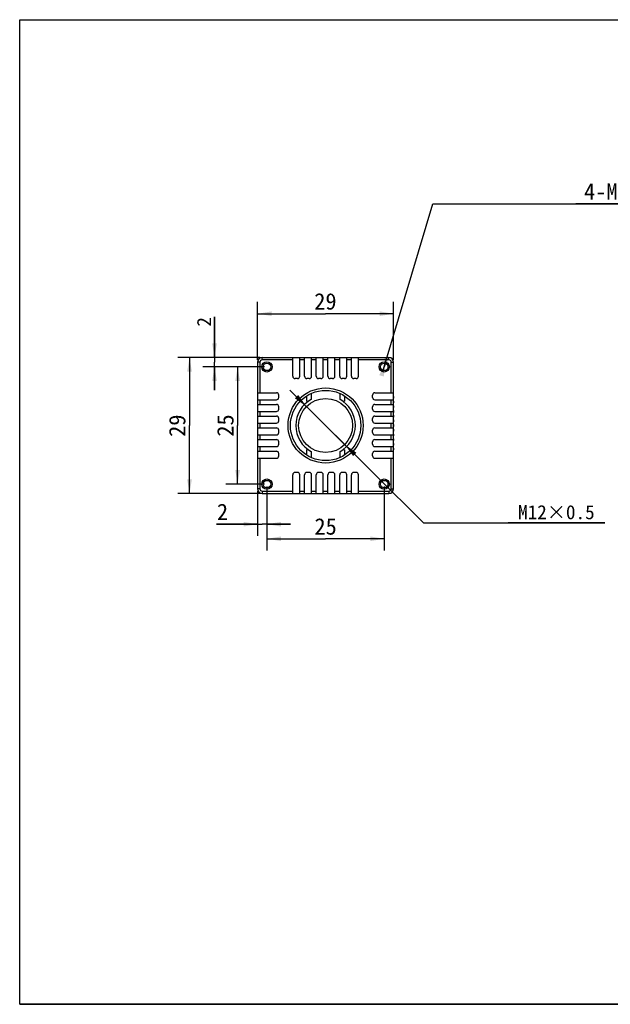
# Model space of a CAD drawing. Header units: millimetres. Extents: x 0 to 297, y 0 to 210.
# Tile 1 of 4: x 0 to 126, y 0 to 210. Entities that reach past the tile are written whole.
import ezdxf
from ezdxf.enums import TextEntityAlignment as Align

# ---------------------------------------------------------------- set-up
doc = ezdxf.new("R2010")
doc.units = ezdxf.units.MM
doc.header["$LTSCALE"] = 16.335
doc.layers.get('0').update_dxf_attribs({"linetype": 'CONTINUOUS'})
doc.layers.add('50_ALL_DETAILS', color=7, linetype='CONTINUOUS')
doc.layers.add('51__DRAFT_DIMS', color=7, linetype='CONTINUOUS')
doc.styles.get("Standard").update_dxf_attribs({"font": 'simfang.ttf'})
doc.dimstyles.new('DIMSTYLE_1', dxfattribs={"dimtxt": 3.5, "dimasz": 3, "dimexe": 2.5, "dimexo": 0.5, "dimgap": 0.875, "dimtad": 1, "dimdsep": 46, "dimtxsty": 'STANDARD', "dimblk": '_FILLED', "dimblk1": '_FILLED', "dimblk2": '_FILLED', "dimcen": 0.09, "dimazin": 2, "dimtp": 0.1, "dimtm": 0.1, "dimtfac": 1, "dimtdec": 0, "dimtofl": 0, "dimtmove": 0, "dimatfit": 3, "dimldrblk": '_FILLED', "dimfxl": 1, "dimtolj": 1, "dimarcsym": 0})
doc.dimstyles.new('DIMSTYLE_2', dxfattribs={"dimtxt": 3.5, "dimasz": 3, "dimexe": 2.5, "dimexo": 0.5, "dimtad": 1, "dimdsep": 46, "dimtxsty": 'STANDARD', "dimblk": '_FILLED', "dimblk1": '_FILLED', "dimblk2": '_FILLED', "dimcen": 0.09, "dimazin": 2, "dimtp": 0.1, "dimtm": 0.1, "dimtfac": 1, "dimtdec": 0, "dimtmove": 0, "dimatfit": 2, "dimldrblk": '_FILLED', "dimfxl": 1, "dimtolj": 1, "dimarcsym": 0})
doc.dimstyles.new('DIMSTYLE_3', dxfattribs={"dimtxt": 3, "dimasz": 3, "dimexe": 2.5, "dimexo": 0.5, "dimgap": 0.75, "dimtad": 1, "dimdsep": 46, "dimtxsty": 'STANDARD', "dimblk": '_FILLED', "dimblk1": '_FILLED', "dimblk2": '_FILLED', "dimcen": 0.09, "dimazin": 2, "dimtp": 0.1, "dimtm": 0.1, "dimtfac": 1, "dimtdec": 0, "dimtofl": 0, "dimtmove": 0, "dimatfit": 3, "dimldrblk": '_FILLED', "dimfxl": 1, "dimtolj": 1, "dimarcsym": 0})
doc.dimstyles.new('DIMSTYLE_4', dxfattribs={"dimtxt": 3, "dimasz": 3, "dimexe": 2.5, "dimexo": 0.5, "dimtad": 1, "dimdsep": 46, "dimtxsty": 'STANDARD', "dimblk": '_FILLED', "dimblk1": '_FILLED', "dimblk2": '_FILLED', "dimcen": 0.09, "dimazin": 2, "dimtp": 0.1, "dimtm": 0.1, "dimtfac": 1, "dimtdec": 0, "dimtmove": 0, "dimatfit": 2, "dimldrblk": '_FILLED', "dimfxl": 1, "dimtolj": 1, "dimarcsym": 0})

# ---------------------------------------------------------------- blocks, each defined once
blk = doc.blocks.new('_FILLED')
at = {"color": 0, "linetype": 'BYBLOCK'}
blk.add_solid([(0, 0), (-1, 0.167), (-1, -0.167)], dxfattribs=at)
blk = doc.blocks.new('*D0')
at = {"layer": '51__DRAFT_DIMS', "color": 4}
for p, q in [((35.33, 137.95), (33.71, 137.95)), ((51.22, 137.95), (35.33, 137.95)), ((36.21, 137.95), (36.21, 123.45)), ((36.21, 108.95), (36.21, 123.45)), ((35.33, 108.95), (33.71, 108.95)), ((51.22, 108.95), (35.33, 108.95))]:
    blk.add_line(p, q, dxfattribs=at)
at = {"layer": '51__DRAFT_DIMS', "color": 4, "xscale": 3, "yscale": 3, "zscale": 3}
for p, rotation in [((36.21, 137.95), 90), ((36.21, 108.95), 270)]:
    blk.add_blockref('_FILLED', p, dxfattribs=dict(at, rotation=rotation))
at = {"layer": '51__DRAFT_DIMS', "color": 4}
blk.add_text('29', height=3.5, rotation=90, dxfattribs=at).set_placement((35.33, 123.41), align=Align.CENTER)
blk = doc.blocks.new('*D1')
at = {"layer": '51__DRAFT_DIMS', "color": 4}
for p, q in [((50.72, 148.17), (50.72, 149.79)), ((79.72, 148.17), (79.72, 149.79)), ((50.72, 137.45), (50.72, 148.17)), ((50.72, 147.29), (65.22, 147.29)), ((79.72, 147.29), (65.22, 147.29)), ((79.72, 137.45), (79.72, 148.17))]:
    blk.add_line(p, q, dxfattribs=at)
at = {"layer": '51__DRAFT_DIMS', "color": 4, "xscale": 3, "yscale": 3, "zscale": 3, "rotation": 180}
blk.add_blockref('_FILLED', (50.72, 147.29), dxfattribs=at)
at = {"layer": '51__DRAFT_DIMS', "color": 4, "xscale": 3, "yscale": 3, "zscale": 3}
blk.add_blockref('_FILLED', (79.72, 147.29), dxfattribs=at)
at = {"layer": '51__DRAFT_DIMS', "color": 4}
blk.add_text('29', height=3.5, dxfattribs=at).set_placement((65.18, 148.17), align=Align.CENTER)
blk = doc.blocks.new('*D2')
at = {"layer": '51__DRAFT_DIMS', "color": 4}
for p, q in [((77.72, 135.95), (88.06, 170.72)), ((88.06, 170.72), (154.83, 170.72)), ((154.83, 170.72), (118.57, 170.72)), ((78, 136.91), (77.72, 135.95)), ((77.43, 134.99), (77.72, 135.95))]:
    blk.add_line(p, q, dxfattribs=at)
at = {"layer": '51__DRAFT_DIMS', "color": 4, "xscale": 3, "yscale": 3, "zscale": 3}
for p, rotation in [((78, 136.91), 73.4315469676), ((77.43, 134.99), 253.4315469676)]:
    blk.add_blockref('_FILLED', p, dxfattribs=dict(at, rotation=rotation))
at = {"layer": '51__DRAFT_DIMS', "color": 4}
for s, p in [('4-M', (120.32, 171.6)), ('2.0', (132.7, 171.6)), ('3.2', (145.37, 171.6))]:
    blk.add_text(s, height=3.5, dxfattribs=at).set_placement(p)
blk = doc.blocks.new('*D7')
at = {"layer": '51__DRAFT_DIMS', "color": 7}
for p, q in [((45.59, 135.95), (43.96, 135.95)), ((52.22, 135.95), (45.59, 135.95)), ((46.46, 135.95), (46.46, 123.45)), ((46.46, 110.95), (46.46, 123.45)), ((45.59, 110.95), (43.96, 110.95)), ((52.22, 110.95), (45.59, 110.95))]:
    blk.add_line(p, q, dxfattribs=at)
at = {"layer": '51__DRAFT_DIMS', "color": 7, "xscale": 3, "yscale": 3, "zscale": 3}
for p, rotation in [((46.46, 135.95), 90), ((46.46, 110.95), 270)]:
    blk.add_blockref('_FILLED', p, dxfattribs=dict(at, rotation=rotation))
at = {"layer": '51__DRAFT_DIMS', "color": 7}
blk.add_text('25', height=3.5, rotation=90, dxfattribs=at).set_placement((45.59, 123.45), align=Align.CENTER)
blk = doc.blocks.new('*D8')
at = {"layer": '51__DRAFT_DIMS', "color": 7}
for p, q in [((52.72, 110.45), (52.72, 100.17)), ((77.72, 110.45), (77.72, 100.17)), ((52.72, 100.17), (52.72, 96.79)), ((52.72, 99.29), (65.22, 99.29)), ((77.72, 99.29), (65.22, 99.29)), ((77.72, 100.17), (77.72, 96.79))]:
    blk.add_line(p, q, dxfattribs=at)
at = {"layer": '51__DRAFT_DIMS', "color": 7, "xscale": 3, "yscale": 3, "zscale": 3, "rotation": 180}
blk.add_blockref('_FILLED', (52.72, 99.29), dxfattribs=at)
at = {"layer": '51__DRAFT_DIMS', "color": 7, "xscale": 3, "yscale": 3, "zscale": 3}
blk.add_blockref('_FILLED', (77.72, 99.29), dxfattribs=at)
at = {"layer": '51__DRAFT_DIMS', "color": 7}
blk.add_text('25', height=3.5, dxfattribs=at).set_placement((65.22, 100.17), align=Align.CENTER)
blk = doc.blocks.new('*D9')
at = {"layer": '51__DRAFT_DIMS', "color": 7}
for p, q in [((50.72, 109.45), (50.72, 103.27)), ((52.72, 110.45), (52.72, 103.27)), ((50.72, 103.27), (50.72, 99.9)), ((52.72, 103.27), (52.72, 99.9)), ((50.72, 102.4), (41.94, 102.4)), ((41.94, 102.4), (51.72, 102.4)), ((57.72, 102.4), (51.72, 102.4)), ((52.72, 102.4), (57.72, 102.4))]:
    blk.add_line(p, q, dxfattribs=at)
at = {"layer": '51__DRAFT_DIMS', "color": 7, "xscale": 3, "yscale": 3, "zscale": 3}
blk.add_blockref('_FILLED', (50.72, 102.4), dxfattribs=at)
at = {"layer": '51__DRAFT_DIMS', "color": 7, "xscale": 3, "yscale": 3, "zscale": 3, "rotation": 180}
blk.add_blockref('_FILLED', (52.72, 102.4), dxfattribs=at)
at = {"layer": '51__DRAFT_DIMS', "color": 7}
blk.add_text('2', height=3.5, dxfattribs=at).set_placement((43.23, 103.27), align=Align.CENTER)
blk = doc.blocks.new('*D10')
at = {"layer": '51__DRAFT_DIMS', "color": 7}
for p, q in [((41.54, 137.95), (41.54, 146.65)), ((41.54, 146.65), (41.54, 136.95)), ((40.79, 137.95), (39.04, 137.95)), ((51.22, 137.95), (40.79, 137.95)), ((41.54, 130.95), (41.54, 136.95)), ((40.79, 135.95), (39.04, 135.95)), ((52.22, 135.95), (40.79, 135.95)), ((41.54, 135.95), (41.54, 130.95))]:
    blk.add_line(p, q, dxfattribs=at)
at = {"layer": '51__DRAFT_DIMS', "color": 7, "xscale": 3, "yscale": 3, "zscale": 3}
for p, rotation in [((41.54, 137.95), 270), ((41.54, 135.95), 90)]:
    blk.add_blockref('_FILLED', p, dxfattribs=dict(at, rotation=rotation))
at = {"layer": '51__DRAFT_DIMS', "color": 7}
blk.add_text('2', height=3, rotation=90, dxfattribs=at).set_placement((40.79, 145.55), align=Align.CENTER)
blk = doc.blocks.new('*D11')
at = {"layer": '51__DRAFT_DIMS', "color": 7}
for p, q in [((65.22, 123.45), (57.59, 131.02)), ((61.14, 127.5), (65.22, 123.45)), ((69.3, 119.4), (65.22, 123.45)), ((65.22, 123.45), (86.12, 102.71)), ((86.12, 102.71), (124.72, 102.71)), ((124.72, 102.71), (104.11, 102.71))]:
    blk.add_line(p, q, dxfattribs=at)
at = {"layer": '51__DRAFT_DIMS', "color": 7, "xscale": 3, "yscale": 3, "zscale": 3}
for p, rotation in [((61.14, 127.5), 315.2185648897), ((69.3, 119.4), 135.2200280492)]:
    blk.add_blockref('_FILLED', p, dxfattribs=dict(at, rotation=rotation))
at = {"layer": '51__DRAFT_DIMS', "color": 7}
blk.add_text('M12×0.5', height=3, dxfattribs=at).set_placement((114.42, 103.46), align=Align.CENTER)

msp = doc.modelspace()

# ---------------------------------------------------------------- linework, layer by layer
at = {"color": 7}
for p, q in [((0, 0), (0, 210)), ((0, 0), (0, 210)), ((0, 210), (297, 210)), ((0, 210), (297, 210)), ((0, 0), (297, 0)), ((297, 0), (0, 0))]:
    msp.add_line(p, q, dxfattribs=at)
at = {"layer": '50_ALL_DETAILS', "color": 7}
for p, q in [((50.719, 136.949), (50.719, 109.949)), ((51.219, 136.949), (50.719, 136.949)), ((51.219, 136.949), (51.219, 130.449)), ((51.719, 137.449), (51.719, 137.949)), ((51.719, 137.949), (78.719, 137.949)), ((58.219, 137.449), (51.719, 137.449)), ((58.219, 133.949), (58.219, 137.949)), ((59.719, 133.949), (59.719, 137.949)), ((60.719, 137.449), (59.719, 137.449)), ((60.719, 133.949), (60.719, 137.949)), ((62.219, 133.949), (62.219, 137.949)), ((63.219, 137.449), (62.219, 137.449)), ((63.219, 133.949), (63.219, 137.949)), ((64.719, 133.949), (64.719, 137.949)), ((65.719, 137.449), (64.719, 137.449)), ((65.719, 133.949), (65.719, 137.949)), ((67.219, 133.949), (67.219, 137.949)), ((68.219, 137.449), (67.219, 137.449)), ((68.219, 133.949), (68.219, 137.949)), ((69.719, 133.949), (69.719, 137.949)), ((70.719, 137.449), (69.719, 137.449)), ((70.719, 133.949), (70.719, 137.949)), ((72.219, 133.949), (72.219, 137.949)), ((78.719, 137.449), (72.219, 137.449)), ((78.719, 137.449), (78.719, 137.949)), ((79.219, 130.449), (79.219, 136.949)), ((79.219, 136.949), (79.719, 136.949)), ((79.719, 109.949), (79.719, 136.949)), ((59.219, 133.449), (58.719, 133.449)), ((61.719, 133.449), (61.219, 133.449)), ((64.219, 133.449), (63.719, 133.449)), ((66.719, 133.449), (66.219, 133.449)), ((69.219, 133.449), (68.719, 133.449)), ((71.719, 133.449), (71.219, 133.449)), ((50.719, 130.449), (54.719, 130.449)), ((62.219, 129.046), (62.219, 130.323)), ((68.219, 130.323), (68.219, 129.046)), ((75.719, 130.449), (79.719, 130.449)), ((50.719, 128.949), (54.719, 128.949)), ((51.219, 128.949), (51.219, 127.949)), ((55.219, 129.449), (55.219, 129.949)), ((61.219, 128.636), (61.219, 129.794)), ((69.219, 129.794), (69.219, 128.636)), ((75.219, 129.449), (75.219, 129.949)), ((75.719, 128.949), (79.719, 128.949)), ((79.219, 127.949), (79.219, 128.949)), ((79.755, 129.634), (79.718, 129.634)), ((79.718, 129.254), (79.755, 129.254)), ((79.755, 128.634), (79.718, 128.634)), ((79.718, 128.254), (79.755, 128.254)), ((79.755, 129.254), (79.755, 129.634)), ((79.755, 128.254), (79.755, 128.634)), ((50.719, 127.949), (54.719, 127.949)), ((50.719, 126.449), (54.719, 126.449)), ((51.219, 126.449), (51.219, 125.449)), ((55.219, 126.949), (55.219, 127.449)), ((75.219, 126.949), (75.219, 127.449)), ((75.719, 127.949), (79.719, 127.949)), ((75.719, 126.449), (79.719, 126.449)), ((79.219, 125.449), (79.219, 126.449)), ((79.755, 127.634), (79.718, 127.634)), ((79.718, 127.254), (79.755, 127.254)), ((79.755, 126.634), (79.718, 126.634)), ((79.718, 126.254), (79.755, 126.254)), ((79.755, 127.254), (79.755, 127.634)), ((79.755, 126.254), (79.755, 126.634)), ((50.719, 125.449), (54.719, 125.449)), ((50.719, 123.949), (54.719, 123.949)), ((51.219, 123.949), (51.219, 122.949)), ((55.219, 124.449), (55.219, 124.949)), ((75.219, 124.449), (75.219, 124.949)), ((75.719, 125.449), (79.719, 125.449)), ((75.719, 123.949), (79.719, 123.949)), ((79.219, 122.949), (79.219, 123.949)), ((79.755, 125.634), (79.718, 125.634)), ((79.718, 125.254), (79.755, 125.254)), ((79.755, 124.634), (79.718, 124.634)), ((79.718, 124.254), (79.755, 124.254)), ((79.755, 125.254), (79.755, 125.634)), ((79.755, 124.254), (79.755, 124.634)), ((50.719, 122.949), (54.719, 122.949)), ((55.219, 121.949), (55.219, 122.449)), ((75.219, 121.949), (75.219, 122.449)), ((75.719, 122.949), (79.719, 122.949)), ((79.755, 123.634), (79.718, 123.634)), ((79.718, 123.254), (79.755, 123.254)), ((79.755, 122.634), (79.718, 122.634)), ((79.718, 122.254), (79.755, 122.254)), ((79.755, 123.254), (79.755, 123.634)), ((79.755, 122.254), (79.755, 122.634)), ((50.719, 121.449), (54.719, 121.449)), ((50.719, 120.449), (54.719, 120.449)), ((51.219, 121.449), (51.219, 120.449)), ((55.219, 119.449), (55.219, 119.949)), ((75.219, 119.449), (75.219, 119.949)), ((75.719, 121.449), (79.719, 121.449)), ((75.719, 120.449), (79.719, 120.449)), ((79.219, 120.449), (79.219, 121.449)), ((79.755, 121.634), (79.718, 121.634)), ((79.718, 121.254), (79.755, 121.254)), ((79.755, 120.634), (79.718, 120.634)), ((79.718, 120.254), (79.755, 120.254)), ((79.755, 121.254), (79.755, 121.634)), ((79.755, 120.254), (79.755, 120.634)), ((50.719, 118.949), (54.719, 118.949)), ((50.719, 117.949), (54.719, 117.949)), ((51.219, 118.949), (51.219, 117.949)), ((61.219, 117.105), (61.219, 118.263)), ((62.219, 116.575), (62.219, 117.853)), ((68.219, 117.853), (68.219, 116.575)), ((69.219, 118.263), (69.219, 117.105)), ((75.719, 118.949), (79.719, 118.949)), ((75.719, 117.949), (79.719, 117.949)), ((79.219, 117.949), (79.219, 118.949)), ((79.755, 119.634), (79.718, 119.634)), ((79.718, 119.254), (79.755, 119.254)), ((79.755, 118.634), (79.718, 118.634)), ((79.718, 118.254), (79.755, 118.254)), ((79.755, 119.254), (79.755, 119.634)), ((79.755, 118.254), (79.755, 118.634)), ((50.719, 116.449), (54.719, 116.449)), ((51.219, 116.449), (51.219, 109.949)), ((55.219, 116.949), (55.219, 117.449)), ((75.219, 116.949), (75.219, 117.449)), ((75.719, 116.449), (79.719, 116.449)), ((79.219, 109.949), (79.219, 116.449)), ((59.219, 113.449), (58.719, 113.449)), ((61.719, 113.449), (61.219, 113.449)), ((64.219, 113.449), (63.719, 113.449)), ((66.719, 113.449), (66.219, 113.449)), ((69.219, 113.449), (68.719, 113.449)), ((71.719, 113.449), (71.219, 113.449)), ((58.219, 108.949), (58.219, 112.949)), ((59.719, 108.949), (59.719, 112.949)), ((60.719, 108.949), (60.719, 112.949)), ((62.219, 108.949), (62.219, 112.949)), ((63.219, 108.949), (63.219, 112.949)), ((64.719, 108.949), (64.719, 112.949)), ((65.719, 108.949), (65.719, 112.949)), ((67.219, 108.949), (67.219, 112.949)), ((68.219, 108.949), (68.219, 112.949)), ((69.719, 108.949), (69.719, 112.949)), ((70.719, 108.949), (70.719, 112.949)), ((72.219, 108.949), (72.219, 112.949)), ((51.219, 109.949), (50.719, 109.949)), ((51.719, 109.449), (51.719, 108.949)), ((51.719, 109.449), (58.219, 109.449)), ((59.719, 109.449), (60.719, 109.449)), ((62.219, 109.449), (63.219, 109.449)), ((64.719, 109.449), (65.719, 109.449)), ((67.219, 109.449), (68.219, 109.449)), ((69.719, 109.449), (70.719, 109.449)), ((72.219, 109.449), (78.719, 109.449)), ((78.719, 109.449), (78.719, 108.949)), ((79.219, 109.949), (79.719, 109.949)), ((51.719, 108.949), (78.719, 108.949))]:
    msp.add_line(p, q, dxfattribs=at)
for centre, radius in [((52.719, 135.949), 1.1), ((52.719, 135.949), 0.8), ((77.719, 135.949), 1.1), ((77.719, 135.949), 0.8), ((65.219, 123.449), 8), ((65.219, 123.449), 7.5), ((65.219, 123.449), 5.75), ((52.719, 110.949), 1.1), ((52.719, 110.949), 0.8), ((77.719, 110.949), 1.1), ((77.719, 110.949), 0.8)]:
    msp.add_circle(centre, radius, dxfattribs=at)
for centre, radius, start, end in [((51.719, 136.949), 1, 90, 180), ((51.719, 136.949), 0.5, 90, 180), ((78.719, 136.949), 1, 0, 90), ((78.719, 136.949), 0.5, 0, 90), ((58.719, 133.949), 0.5, 180, 270), ((59.219, 133.949), 0.5, 270, 360), ((61.219, 133.949), 0.5, 180, 270), ((61.719, 133.949), 0.5, 270, 360), ((63.719, 133.949), 0.5, 180, 270), ((64.219, 133.949), 0.5, 270, 360), ((66.219, 133.949), 0.5, 180, 270), ((66.719, 133.949), 0.5, 270, 360), ((68.719, 133.949), 0.5, 180, 270), ((69.219, 133.949), 0.5, 270, 360), ((71.219, 133.949), 0.5, 180, 270), ((71.719, 133.949), 0.5, 270, 360), ((54.719, 129.949), 0.5, 0, 90), ((75.719, 129.949), 0.5, 90, 180), ((54.719, 129.449), 0.5, 270, 360), ((65.219, 123.449), 6.35, 118.19286, 241.80714), ((48.42, 102.602), 29.01, 63.38031, 63.82131), ((65.219, 123.449), 6.35, 298.19286, 61.80714), ((82.017, 102.602), 29.01, 116.17869, 116.61969), ((75.719, 129.449), 0.5, 180, 270), ((54.719, 127.449), 0.5, 0, 90), ((54.719, 126.949), 0.5, 270, 360), ((75.719, 127.449), 0.5, 90, 180), ((75.719, 126.949), 0.5, 180, 270), ((54.719, 124.949), 0.5, 0, 90), ((54.719, 124.449), 0.5, 270, 360), ((75.719, 124.949), 0.5, 90, 180), ((75.719, 124.449), 0.5, 180, 270), ((54.719, 122.449), 0.5, 0, 90), ((54.719, 121.949), 0.5, 270, 360), ((75.719, 122.449), 0.5, 90, 180), ((75.719, 121.949), 0.5, 180, 270), ((54.719, 119.949), 0.5, 0, 90), ((75.719, 119.949), 0.5, 90, 180), ((54.719, 119.449), 0.5, 270, 360), ((54.719, 117.449), 0.5, 0, 90), ((48.42, 144.297), 29.01, 296.17869, 296.61969), ((82.017, 144.297), 29.01, 243.38031, 243.82131), ((75.719, 119.449), 0.5, 180, 270), ((75.719, 117.449), 0.5, 90, 180), ((54.719, 116.949), 0.5, 270, 360), ((75.719, 116.949), 0.5, 180, 270), ((58.719, 112.949), 0.5, 90, 180), ((59.219, 112.949), 0.5, 0, 90), ((61.219, 112.949), 0.5, 90, 180), ((61.719, 112.949), 0.5, 0, 90), ((63.719, 112.949), 0.5, 90, 180), ((64.219, 112.949), 0.5, 0, 90), ((66.219, 112.949), 0.5, 90, 180), ((66.719, 112.949), 0.5, 0, 90), ((68.719, 112.949), 0.5, 90, 180), ((69.219, 112.949), 0.5, 0, 90), ((71.219, 112.949), 0.5, 90, 180), ((71.719, 112.949), 0.5, 0, 90), ((51.719, 109.949), 1, 180, 270), ((51.719, 109.949), 0.5, 180, 270), ((78.719, 109.949), 1, 270, 360), ((78.719, 109.949), 0.5, 270, 360)]:
    msp.add_arc(centre, radius, start, end, dxfattribs=at)

# ---------------------------------------------------------------- dimensions: what is measured, and where the dimension line sits
at = {"layer": '51__DRAFT_DIMS', "color": 4}
dim = msp.add_diameter_dim_2p(p1=(78.004, 136.908), p2=(77.433, 134.991), text='4-M%%c2.0{\\fgdt;x}3.2', dimstyle='DIMSTYLE_2', override={"dimtih": 1, "dimtoh": 1, "dimpost": '<>'}, dxfattribs=at)
dim.commit()
dim.dimension.update_dxf_attribs({"geometry": '*D2', "text_midpoint": (136.703, 173.345), "dimtype": 163})
dim = msp.add_linear_dim(base=(79.719, 147.295), p1=(50.719, 136.949), p2=(79.719, 136.949), text='29', dimstyle='DIMSTYLE_1', dxfattribs=at)
dim.commit()
dim.dimension.update_dxf_attribs({"geometry": '*D1', "text_midpoint": (65.136, 147.295), "dimtype": 160})
at = {"layer": '51__DRAFT_DIMS', "color": 7}
for base, p1, p2, angle, text, dimstyle, picture, middle in [((41.537, 137.949), (52.719, 135.949), (51.719, 137.949), 90, '2', 'DIMSTYLE_3', '*D10', (41.537, 145.495)), ((46.462, 110.949), (52.719, 135.949), (52.719, 110.949), 270, '25', 'DIMSTYLE_1', '*D7', (46.462, 123.384)), ((50.719, 102.397), (52.719, 110.949), (50.719, 109.949), 180, '2', 'DIMSTYLE_1', '*D9', (43.167, 102.397))]:
    dim = msp.add_linear_dim(base=base, p1=p1, p2=p2, angle=angle, text=text, dimstyle=dimstyle, dxfattribs=at)
    dim.commit()
    dim.dimension.update_dxf_attribs({"geometry": picture, "text_midpoint": middle, "dimtype": 160})
at = {"layer": '51__DRAFT_DIMS', "color": 4}
dim = msp.add_linear_dim(base=(36.208, 108.949), p1=(51.719, 137.949), p2=(51.719, 108.949), angle=270, text='29', dimstyle='DIMSTYLE_1', dxfattribs=at)
dim.commit()
dim.dimension.update_dxf_attribs({"geometry": '*D0', "text_midpoint": (36.208, 123.367), "dimtype": 160})
at = {"layer": '51__DRAFT_DIMS', "color": 7}
dim = msp.add_diameter_dim_2p(p1=(69.3, 119.399), p2=(61.137, 127.5), text='M12×0.5', dimstyle='DIMSTYLE_4', override={"dimtih": 1, "dimtoh": 1, "dimpost": '<>'}, dxfattribs=at)
dim.commit()
dim.dimension.update_dxf_attribs({"geometry": '*D11', "text_midpoint": (114.257, 104.926), "dimtype": 163})
dim = msp.add_linear_dim(base=(77.719, 99.294), p1=(52.719, 110.949), p2=(77.719, 110.949), text='25', dimstyle='DIMSTYLE_1', dxfattribs=at)
dim.commit()
dim.dimension.update_dxf_attribs({"geometry": '*D8', "text_midpoint": (65.154, 99.294), "dimtype": 160})

doc.saveas('drawing.dxf')
